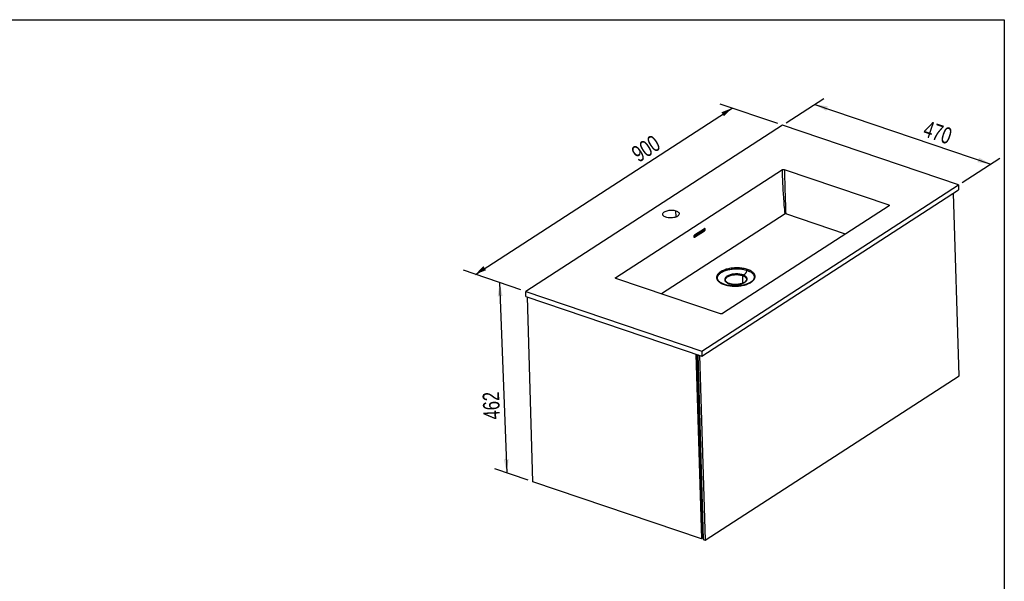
# Model space of a CAD drawing. Header units: millimetres. Extents: x 3 to 415, y 5 to 292.
# Tile 3 of 3: x 206 to 415, y 173 to 292. Entities that reach past the tile are written whole.
import ezdxf

# ---------------------------------------------------------------- set-up
doc = ezdxf.new("R2010")
doc.units = ezdxf.units.MM
doc.layers.add('FORMAT', color=179, linetype='Continuous')
doc.styles.add('SLDTEXTSTYLE0', font='TXT', dxfattribs={"width": 0.75})
doc.dimstyles.new('SLDDIMSTYLE0', dxfattribs={"dimtxt": 3.5, "dimasz": 3.302, "dimexe": 0, "dimexo": 0.0625, "dimgap": 0.875, "dimtad": 1, "dimlfac": 10, "dimrnd": 1e-09, "dimzin": 12, "dimdsep": 46, "dimtxsty": 'SLDTEXTSTYLE0', "dimsah": 1, "dimcen": 0.09, "dimadec": 0, "dimazin": 3, "dimtfac": 1, "dimtdec": 0, "dimtofl": 0, "dimtmove": 0, "dimatfit": 3, "dimfxl": 0, "dimfrac": 2, "dimtolj": 1, "dimtzin": 12, "dimarcsym": 0})

# ---------------------------------------------------------------- blocks, each defined once
blk = doc.blocks.new('_D')
at = {"layer": 'FORMAT'}
for p, q in [((367.16, 270.15), (354.95, 274.3)), ((302.95, 238.13), (357.47, 273.44)), ((312.64, 234.85), (300.42, 238.99))]:
    blk.add_line(p, q, dxfattribs=at)
for points in [[(357.47, 273.44), (355.2, 272.57), (355.75, 271.72)], [(302.95, 238.13), (305.22, 239), (304.67, 239.86)]]:
    blk.add_solid(points, dxfattribs=at)
at = {"layer": 'FORMAT', "insert": (335.75, 264.75), "char_height": 3.5, "attachment_point": 1, "rotation": 32.9245, "style": 'SLDTEXTSTYLE0'}
blk.add_mtext('900', dxfattribs=at)
blk = doc.blocks.new('_D_1')
at = {"layer": 'FORMAT'}
for p, q in [((368.94, 270.31), (376.94, 275.49)), ((375.02, 274.24), (412.39, 261.56)), ((406.32, 257.63), (414.31, 262.81))]:
    blk.add_line(p, q, dxfattribs=at)
for points in [[(375.02, 274.24), (377.48, 272.87), (377.81, 273.83)], [(412.39, 261.56), (409.93, 262.93), (409.6, 261.97)]]:
    blk.add_solid(points, dxfattribs=at)
at = {"layer": 'FORMAT', "insert": (398.94, 270.89), "char_height": 3.5, "attachment_point": 1, "rotation": 341.2563, "style": 'SLDTEXTSTYLE0'}
blk.add_mtext('470', dxfattribs=at)
blk = doc.blocks.new('_D_2')
at = {"layer": 'FORMAT'}
for p, q in [((312.64, 234.85), (305.59, 237.24)), ((308.11, 236.38), (309.63, 195.95)), ((314.16, 194.42), (307.11, 196.81))]:
    blk.add_line(p, q, dxfattribs=at)
for points in [[(308.11, 236.38), (307.71, 233.47), (308.73, 233.51)], [(309.63, 195.95), (310.03, 198.86), (309.01, 198.82)]]:
    blk.add_solid(points, dxfattribs=at)
at = {"layer": 'FORMAT', "insert": (304.69, 207.23), "char_height": 3.5, "attachment_point": 1, "rotation": 92.1487, "style": 'SLDTEXTSTYLE0'}
blk.add_mtext('462', dxfattribs=at)

msp = doc.modelspace()

# ---------------------------------------------------------------- linework, layer by layer
at = {"color": 7, "linetype": 'Continuous', "lineweight": 25}
for p, q in [((368.1735, 269.81), (313.649, 234.5035)), ((405.5461, 257.1282), (368.1735, 269.81)), ((332.7631, 237.4639), (368.1433, 260.3738)), ((368.5636, 260.4106), (390.7487, 252.8825)), ((351.0217, 221.8218), (405.5461, 257.1282)), ((351.0532, 220.7665), (405.5776, 256.073)), ((405.662, 216.5748), (404.5025, 255.3768)), ((405.5461, 257.1282), (405.5776, 256.073)), ((368.7166, 250.9964), (342.4597, 233.9941)), ((390.8055, 252.6838), (355.4252, 229.7739)), ((381.561, 246.6977), (368.8567, 251.0087)), ((351.4789, 247.4409), (349.3585, 246.0679)), ((351.6058, 247.8331), (349.4854, 246.4601)), ((349.5176, 246.0139), (351.638, 247.387)), ((355.0049, 229.7371), (332.8199, 237.2652)), ((354.5021, 236.8943), (354.4979, 236.9039)), ((356.0511, 236.8927), (356.0482, 236.9308)), ((360.5256, 237.0644), (360.5282, 237.0296)), ((362.0705, 237.1291), (362.0607, 237.1049)), ((313.649, 234.5035), (351.0217, 221.8218)), ((313.6806, 233.4483), (313.649, 234.5035)), ((313.6806, 233.4483), (351.0532, 220.7665)), ((315.166, 194.0725), (313.9925, 233.3424)), ((351.0217, 221.8218), (351.0532, 220.7665)), ((349.7748, 221.2003), (350.9483, 181.9304)), ((349.8996, 221.158), (351.0695, 182.0089)), ((350.1724, 221.0654), (351.3459, 181.7955)), ((350.57, 220.9305), (351.7435, 181.6606)), ((350.3276, 215.872), (350.0627, 215.7005)), ((351.7435, 181.6606), (405.662, 216.5748)), ((350.4432, 212.0034), (350.1783, 211.8318)), ((350.2151, 210.6001), (350.48, 210.7717)), ((350.4779, 201.8064), (350.7428, 201.9779)), ((350.8736, 197.6002), (350.6008, 197.6928)), ((350.6279, 196.7868), (350.9007, 196.6942)), ((350.9483, 181.9304), (315.166, 194.0725)), ((351.2423, 185.2624), (350.9695, 185.3549)), ((350.9955, 184.4827), (351.2604, 184.6542)), ((351.0695, 182.0089), (350.9483, 181.9304)), ((351.2999, 183.3352), (351.035, 183.1636)), ((351.3459, 181.7955), (351.7435, 181.6606))]:
    msp.add_line(p, q, dxfattribs=at)
at = {"color": 8, "linetype": 'Continuous', "lineweight": 25}
for p, q in [((345.5888, 250.3206), (345.5497, 251.629)), ((390.7467, 252.6458), (390.7487, 252.8825)), ((351.638, 247.387), (351.4789, 247.4409)), ((349.5176, 246.0139), (349.3678, 246.0647)), ((332.7754, 237.2856), (332.7631, 237.4639)), ((359.65, 237.8803), (359.6988, 236.2464))]:
    msp.add_line(p, q, dxfattribs=at)
at = {"color": 7, "linetype": 'Continuous', "lineweight": 25, "flags": 128}
for points in [[(343.4293, 250.256), (343.242, 250.3302), (343.0802, 250.4169), (342.947, 250.5142), (342.8453, 250.6203), (342.777, 250.7329), (342.7435, 250.8498), (342.7457, 250.9686), (342.7833, 251.0869), (342.8556, 251.2022), (342.9612, 251.3122), (343.0979, 251.4147), (343.263, 251.5076), (343.453, 251.589), (343.6641, 251.6572), (343.892, 251.7109), (344.1321, 251.749), (344.3795, 251.7706), (344.6291, 251.7754), (344.8758, 251.7632), (345.1147, 251.7343), (345.3408, 251.6893), (345.5497, 251.629)], [(345.5497, 251.629), (345.7369, 251.5549), (345.8988, 251.4682), (346.0319, 251.3709), (346.1337, 251.2648), (346.202, 251.1521), (346.2354, 251.0352), (346.2333, 250.9165), (346.1957, 250.7982), (346.1233, 250.6829), (346.0177, 250.5728), (345.881, 250.4703), (345.716, 250.3774), (345.526, 250.2961), (345.3148, 250.2278), (345.0869, 250.1741), (344.8468, 250.1361), (344.5995, 250.1145), (344.3499, 250.1097), (344.1032, 250.1219), (343.8643, 250.1508), (343.6381, 250.1958), (343.4293, 250.256)]]:
    msp.add_lwpolyline(points, dxfattribs=at)
at = {"color": 7, "linetype": 'Continuous', "lineweight": 25}
msp.add_arc((351.2664, 247.7303), 0.3591, 306.286369, 17.092196, dxfattribs=at)
for points, knots in [([(368.1433, 260.3738), (368.1622, 260.3842), (368.2036, 260.4071), (368.2914, 260.4295), (368.3924, 260.4383), (368.4881, 260.4318), (368.5401, 260.4172), (368.5636, 260.4106)], [0, 0, 0, 0, 0.17874886, 0.39375609, 0.60786233, 0.82233458, 1, 1, 1, 1]), ([(368.7166, 250.9964), (368.6652, 251.6016), (368.5625, 252.8103), (368.433, 254.5944), (368.3157, 256.4559), (368.2147, 258.392), (368.1671, 259.7123), (368.1433, 260.3738)], [0, 0, 0, 0, 0.18695304, 0.37336398, 0.55960059, 0.77936453, 1, 1, 1, 1]), ([(368.5636, 260.4106), (368.5805, 259.8495), (368.6143, 258.7293), (368.6672, 257.0052), (368.7249, 255.1497), (368.7878, 253.1543), (368.8337, 251.7246), (368.8567, 251.0087)], [0, 0, 0, 0, 0.18728254, 0.37387232, 0.56013608, 0.77973707, 1, 1, 1, 1]), ([(368.8567, 251.0087), (368.8471, 251.0113), (368.8279, 251.0165), (368.7935, 251.0178), (368.7601, 251.0139), (368.7336, 251.0061), (368.7214, 250.9992), (368.7166, 250.9964)], [0, 0, 0, 0, 0.2149291, 0.42981826, 0.64502379, 0.86022189, 1, 1, 1, 1]), ([(390.7487, 252.8825), (390.7696, 252.874), (390.8156, 252.8553), (390.8586, 252.8146), (390.8721, 252.7668), (390.8538, 252.7209), (390.8205, 252.6954), (390.8055, 252.6838)], [0, 0, 0, 0, 0.17874927, 0.39375687, 0.6078628, 0.82233493, 1, 1, 1, 1]), ([(351.638, 247.387), (351.6548, 247.4004), (351.6884, 247.4274), (351.7308, 247.4952), (351.761, 247.5741), (351.7756, 247.6575), (351.7729, 247.7356), (351.7531, 247.7995), (351.7186, 247.842), (351.6731, 247.8582), (351.6334, 247.8496), (351.6111, 247.8363), (351.6058, 247.8331)], [0, 0, 0, 0, 0.10720359, 0.21440474, 0.3216758, 0.4290843, 0.53660434, 0.64416046, 0.75167065, 0.85908313, 0.96639058, 1, 1, 1, 1]), ([(349.4854, 246.4601), (349.4685, 246.4466), (349.4348, 246.4196), (349.3921, 246.3519), (349.3616, 246.2731), (349.3468, 246.1897), (349.3496, 246.1117), (349.3695, 246.0478), (349.4043, 246.0051), (349.4501, 245.9889), (349.4899, 245.9974), (349.5122, 246.0107), (349.5176, 246.0139)], [0, 0, 0, 0, 0.10723392, 0.2144664, 0.32174126, 0.42911323, 0.53659073, 0.64413837, 0.75168225, 0.85913895, 0.96645959, 1, 1, 1, 1]), ([(360.7461, 239.1652), (360.8838, 239.1144), (361.1592, 239.0129), (361.5116, 238.8284), (361.8115, 238.6242), (362.0501, 238.4014), (362.2242, 238.1643), (362.3305, 237.9168), (362.3675, 237.6633), (362.3343, 237.408), (362.2314, 237.1553), (362.0611, 236.9096), (361.8255, 236.6751), (361.5293, 236.4559), (361.1775, 236.2554), (360.7757, 236.0773), (360.3309, 235.9247), (359.851, 235.7999), (359.344, 235.7055), (358.8189, 235.6427), (358.2842, 235.6128), (357.7492, 235.6162), (357.2231, 235.653), (356.7151, 235.7223), (356.2335, 235.8231), (355.7869, 235.9538), (355.3825, 236.1119), (355.0279, 236.2949), (354.7287, 236.4994), (354.4898, 236.7221), (354.3158, 236.9593), (354.2096, 237.2068), (354.1724, 237.4603), (354.2058, 237.7156), (354.3086, 237.9682), (354.4791, 238.2139), (354.7145, 238.4484), (355.0107, 238.6677), (355.3627, 238.8681), (355.7644, 239.0463), (356.2091, 239.1989), (356.6889, 239.3235), (357.1958, 239.4181), (357.7212, 239.4808), (358.256, 239.5107), (358.7909, 239.5073), (359.3171, 239.4706), (359.8246, 239.4009), (360.3085, 239.3016), (360.6003, 239.2106), (360.7461, 239.1652)], [0, 0, 0, 0, 0.0208213, 0.041665, 0.06249739, 0.08331664, 0.10416806, 0.12499721, 0.14582642, 0.16666545, 0.1874972, 0.20833473, 0.22916349, 0.24999763, 0.27082622, 0.2916588, 0.31249845, 0.33333304, 0.35417375, 0.37499879, 0.39580883, 0.41668272, 0.43749792, 0.45832373, 0.47915926, 0.49999863, 0.52083734, 0.54166696, 0.56249826, 0.5833261, 0.60416079, 0.62499884, 0.64582941, 0.6666747, 0.68749957, 0.70833199, 0.7291762, 0.74999973, 0.77081699, 0.79167921, 0.81249966, 0.83331798, 0.85417104, 0.87499911, 0.89582522, 0.91668043, 0.93749945, 0.95833059, 0.97917722, 1, 1, 1, 1]), ([(359.7277, 238.0154), (359.7843, 238.026), (359.891, 238.046), (360.0468, 238.108), (360.1869, 238.1928), (360.3116, 238.3032), (360.4205, 238.4395), (360.5123, 238.6014), (360.5876, 238.7872), (360.6208, 238.9188), (360.6382, 238.9874)], [0, 0, 0, 0, 0.1637406, 0.30879634, 0.43767196, 0.55392278, 0.66235321, 0.76883156, 0.87953701, 1, 1, 1, 1]), ([(360.7461, 239.1651), (360.7345, 239.1561), (360.7111, 239.138), (360.6809, 239.0964), (360.6593, 239.0543), (360.6468, 239.0202), (360.6411, 238.9999), (360.6389, 238.9906), (360.6384, 238.9882), (360.6382, 238.9876), (360.6382, 238.9874), (360.6382, 238.9874), (360.6382, 238.9874), (360.6382, 238.9874)], [0, 0, 0, 0, 0.24977412, 0.4995267, 0.71701985, 0.87300664, 0.96737097, 0.99140955, 0.9976361, 0.9993009, 0.99977116, 0.99991576, 1, 1, 1, 1]), ([(332.8199, 237.2652), (332.799, 237.2737), (332.753, 237.2924), (332.7099, 237.3331), (332.6964, 237.3809), (332.7147, 237.4268), (332.748, 237.4523), (332.7631, 237.4639)], [0, 0, 0, 0, 0.17875021, 0.39375864, 0.60786389, 0.8223357, 1, 1, 1, 1]), ([(362.063, 237.1075), (362.0288, 237.046), (361.9638, 236.9288), (361.8251, 236.7745), (361.703, 236.6624), (361.6137, 236.5904), (361.5489, 236.5415), (361.4846, 236.4959), (361.3601, 236.4128), (361.1576, 236.2946), (360.8691, 236.157), (360.5202, 236.0202), (360.0955, 235.8877), (359.5586, 235.7656), (358.9524, 235.6773), (358.3066, 235.6346), (357.6648, 235.6419), (357.1257, 235.6901), (356.7015, 235.756), (356.3719, 235.8242), (356.0486, 235.9093), (355.7195, 236.0184), (355.4084, 236.1492), (355.1828, 236.2693), (355.0341, 236.3624), (354.9339, 236.4319), (354.8291, 236.5129), (354.7133, 236.6167), (354.5902, 236.75), (354.5279, 236.8509), (354.4939, 236.9059)], [0, 0, 0, 0, 0.04163645, 0.07934276, 0.10709979, 0.12134333, 0.13155587, 0.14262835, 0.1548927, 0.19342518, 0.23409131, 0.27058838, 0.32087655, 0.37642366, 0.43735903, 0.49908612, 0.56081415, 0.62038182, 0.65676062, 0.69040617, 0.72528454, 0.76524637, 0.80898221, 0.84881259, 0.86679163, 0.88347855, 0.90276145, 0.92864117, 0.96107088, 1, 1, 1, 1]), ([(359.7277, 238.0154), (359.8463, 237.9699), (360.0835, 237.8788), (360.3554, 237.7018), (360.5516, 237.5036), (360.6597, 237.2884), (360.6766, 237.0655), (360.6018, 236.8431), (360.4376, 236.6298), (360.191, 236.4339), (359.8709, 236.2628), (359.4899, 236.1232), (359.0626, 236.0203), (358.6054, 235.9582), (358.1358, 235.9393), (357.672, 235.9642), (357.2317, 236.0321), (356.8318, 236.1402), (356.4877, 236.2845), (356.2128, 236.4594), (356.0174, 236.6582), (355.9091, 236.8732), (355.8921, 237.0962), (355.9671, 237.3186), (356.1311, 237.5319), (356.3778, 237.7278), (356.6978, 237.8989), (357.0788, 238.0385), (357.5062, 238.1414), (357.9633, 238.2034), (358.4331, 238.2225), (358.8961, 238.197), (359.3396, 238.1312), (359.5983, 238.054), (359.7277, 238.0154)], [0, 0, 0, 0, 0.03124998, 0.0625003, 0.09374966, 0.12499995, 0.15624961, 0.18749999, 0.21874988, 0.24999991, 0.28125015, 0.3125003, 0.34375041, 0.37500046, 0.4062504, 0.43750041, 0.46875043, 0.50000067, 0.5312504, 0.56250057, 0.59375043, 0.62500034, 0.65625029, 0.68750023, 0.71875019, 0.75000019, 0.78125014, 0.81250015, 0.8437502, 0.87500012, 0.9062499, 0.93749989, 0.96874992, 1, 1, 1, 1]), ([(360.5316, 237.0341), (360.5286, 236.9948), (360.5227, 236.9157), (360.4707, 236.806), (360.4088, 236.7158), (360.3528, 236.652), (360.3036, 236.6032), (360.2131, 236.5226), (360.0398, 236.4004), (359.7494, 236.2568), (359.4054, 236.1382), (359.0373, 236.0519), (358.6529, 235.9972), (358.2578, 235.9741), (357.8637, 235.9832), (357.4787, 236.0248), (357.1084, 236.0998), (356.806, 236.1966), (356.582, 236.2972), (356.4361, 236.381), (356.3321, 236.4545), (356.2418, 236.5304), (356.1507, 236.6281), (356.0679, 236.754), (356.0532, 236.849), (356.0458, 236.8971)], [0, 0, 0, 0, 0.04028138, 0.08124445, 0.11237419, 0.1336044, 0.14787795, 0.16321723, 0.2182357, 0.28068128, 0.33998853, 0.39647575, 0.45269192, 0.50893072, 0.56516766, 0.62137049, 0.67920901, 0.74040572, 0.78169223, 0.8162656, 0.8432338, 0.86637701, 0.90218361, 0.9505496, 1, 1, 1, 1]), ([(359.65, 237.8803), (359.6501, 237.8875), (359.6503, 237.9018), (359.655, 237.9249), (359.6625, 237.9476), (359.6728, 237.9687), (359.6852, 237.987), (359.6991, 238.0015), (359.7136, 238.0118), (359.723, 238.0142), (359.7277, 238.0154)], [0, 0, 0, 0, 0.12501007, 0.24999835, 0.37500877, 0.49994925, 0.624988, 0.74996455, 0.87498415, 1, 1, 1, 1]), ([(355.4252, 229.7739), (355.4064, 229.7635), (355.3649, 229.7406), (355.2771, 229.7182), (355.1761, 229.7094), (355.0804, 229.7159), (355.0284, 229.7305), (355.0049, 229.7371)], [0, 0, 0, 0, 0.17875242, 0.39376283, 0.60786644, 0.82233754, 1, 1, 1, 1])]:
    msp.add_open_spline(points, degree=3, knots=knots, dxfattribs=at)
at = {"color": 8, "linetype": 'Continuous', "lineweight": 25}
for points, knots in [([(354.4979, 236.9039), (354.4633, 236.9748), (354.3904, 237.1239), (354.3605, 237.3592), (354.3911, 237.6028), (354.4896, 237.8442), (354.6524, 238.0788), (354.8773, 238.3028), (355.1601, 238.5123), (355.4965, 238.7037), (355.8801, 238.8738), (356.3048, 239.0196), (356.7632, 239.1386), (357.2473, 239.229), (357.749, 239.2889), (358.2598, 239.3174), (358.7706, 239.3141), (359.2732, 239.2792), (359.7579, 239.2125), (360.2201, 239.1176), (360.4988, 239.0308), (360.6382, 238.9874)], [0, 0, 0, 0, 0.04801302, 0.10089914, 0.15378995, 0.20667919, 0.25956487, 0.31245323, 0.36534338, 0.4182301, 0.47111829, 0.524007, 0.57689496, 0.62978197, 0.68266975, 0.73555986, 0.78844814, 0.84133482, 0.89422367, 0.94711211, 1, 1, 1, 1]), ([(360.6382, 238.9874), (360.7697, 238.9389), (361.0327, 238.8419), (361.3693, 238.6657), (361.6558, 238.4707), (361.8836, 238.2578), (362.0498, 238.0314), (362.1519, 237.795), (362.185, 237.553), (362.1645, 237.3399), (362.106, 237.2107), (362.0837, 237.1615)], [0, 0, 0, 0, 0.11607457, 0.23214562, 0.34821792, 0.46429488, 0.58037606, 0.69645034, 0.81252787, 0.92860963, 1, 1, 1, 1]), ([(356.0482, 236.9308), (356.0447, 236.9579), (356.0325, 237.0546), (356.1017, 237.2223), (356.2523, 237.4236), (356.4865, 237.6087), (356.7884, 237.7702), (357.1483, 237.9021), (357.5519, 237.9992), (357.9837, 238.0578), (358.4273, 238.0758), (358.8646, 238.0518), (359.2835, 237.9896), (359.5278, 237.9167), (359.65, 237.8803)], [0, 0, 0, 0, 0.03407404, 0.1218855, 0.20969695, 0.2975084, 0.38531985, 0.4731313, 0.56094275, 0.6487542, 0.73656565, 0.8243771, 0.91218855, 1, 1, 1, 1]), ([(359.65, 237.8803), (359.7619, 237.8373), (359.9858, 237.7512), (360.2436, 237.5842), (360.425, 237.3968), (360.5202, 237.2317), (360.5223, 237.1305), (360.5229, 237.0993)], [0, 0, 0, 0, 0.22496236, 0.44992473, 0.67488709, 0.89984945, 1, 1, 1, 1])]:
    msp.add_open_spline(points, degree=3, knots=knots, dxfattribs=at)
at = {"layer": 'FORMAT'}
for p, q in [((2.9641, 292.2451), (415.2814, 292.2451)), ((415.2814, 292.2451), (415.2814, 5.4475))]:
    msp.add_line(p, q, dxfattribs=at)

# ---------------------------------------------------------------- dimensions: what is measured, and where the dimension line sits
for base, p1, p2, angle, picture, middle in [((357.4717, 273.4414), (313.649, 234.5035), (368.1735, 269.81), 32.924472, '_D', (341.4599, 263.0732)), ((412.3906, 261.5603), (368.1735, 269.81), (405.5461, 257.1282), 341.25625, '_D_1', (401.1648, 265.3696)), ((309.631, 195.9507), (313.649, 234.5035), (315.166, 194.0725), 272.148689, '_D_2', (309.056, 211.278))]:
    dim = msp.add_linear_dim(base=base, p1=p1, p2=p2, angle=angle, dimstyle='SLDDIMSTYLE0', dxfattribs=at)
    dim.commit()
    dim.dimension.update_dxf_attribs({"geometry": picture, "text_midpoint": middle, "dimtype": 160})

doc.saveas('drawing.dxf')
